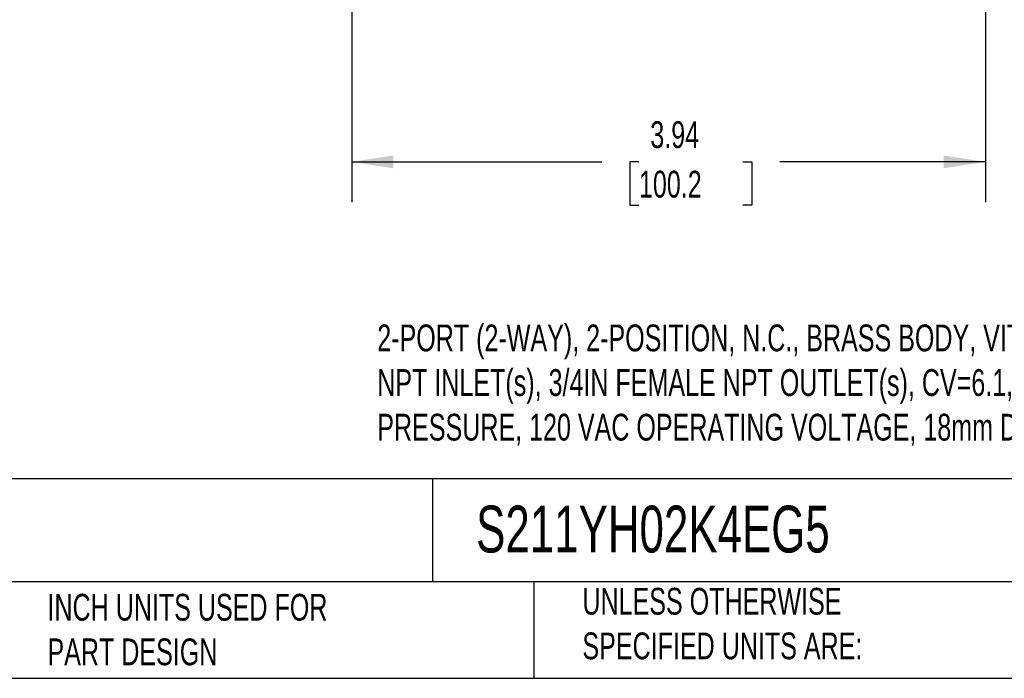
# Model space of a CAD drawing. Header units: inches. Extents: x 0.5 to 21.5, y 0.5 to 16.5.
# Tile 3 of 10: x 9.7 to 15.8, y 0.5 to 4.6. Entities that reach past the tile are written whole.
import ezdxf

# ---------------------------------------------------------------- set-up
doc = ezdxf.new("R2010")
doc.units = ezdxf.units.IN
doc.header["$LTSCALE"] = 2
doc.header["$MEASUREMENT"] = 0
doc.linetypes.add('SLD-Solid', pattern=[0])
doc.layers.add('DIMENSIONS', color=140, linetype='SLD-Solid', lineweight=25)
doc.layers.add('TEXT', color=140, linetype='SLD-Solid', lineweight=25)
doc.styles.add('SLDTEXTSTYLE0', font='TXT', dxfattribs={"width": 0.7})
doc.dimstyles.new('SLDDIMSTYLE1', dxfattribs={"dimtxt": 0.169922, "dimasz": 0.26, "dimexe": 0, "dimexo": 0.0625, "dimgap": 0.04248, "dimtad": 0, "dimtih": 1, "dimtoh": 1, "dimrnd": 1e-09, "dimzin": 12, "dimdsep": 46, "dimtxsty": 'SLDTEXTSTYLE0', "dimsah": 1, "dimcen": 0.09, "dimadec": 0, "dimazin": 3, "dimtfac": 1, "dimtofl": 0, "dimtmove": 0, "dimatfit": 3, "dimfxl": 0, "dimfrac": 2, "dimtolj": 1, "dimtzin": 12, "dimarcsym": 0})

# ---------------------------------------------------------------- blocks, each defined once
blk = doc.blocks.new('_D_5')
at = {"layer": 'DIMENSIONS'}
for p, q in [((11.7616, 4.9115), (11.7616, 3.4648)), ((15.7051, 4.8253), (15.7051, 3.4648)), ((11.7616, 3.7148), (13.3193, 3.7148)), ((13.5496, 3.7148), (13.4925, 3.7148)), ((13.4925, 3.7148), (13.4925, 3.4447)), ((14.1959, 3.7148), (14.2529, 3.7148)), ((14.2529, 3.7148), (14.2529, 3.4447)), ((15.7051, 3.7148), (14.4261, 3.7148)), ((13.4925, 3.4447), (13.5496, 3.4447)), ((14.2529, 3.4447), (14.1959, 3.4447))]:
    blk.add_line(p, q, dxfattribs=at)
for points in [[(11.7616, 3.7148), (12.0216, 3.6748), (12.0216, 3.7548)], [(15.7051, 3.7148), (15.4451, 3.7548), (15.4451, 3.6748)]]:
    blk.add_solid(points, dxfattribs=at)
at = {"layer": 'DIMENSIONS', "char_height": 0.16667, "attachment_point": 1, "style": 'SLDTEXTSTYLE0'}
for s, insert in [('3.94', (13.6202, 3.9676)), ('100.2', (13.5496, 3.6595))]:
    blk.add_mtext(s, dxfattribs=dict(at, insert=insert))

msp = doc.modelspace()

# ---------------------------------------------------------------- linework, layer by layer
at = {"layer": 'TEXT'}
for p, q in [((21.5, 1.7422), (0.5, 1.7422)), ((12.2645, 1.7422), (12.2645, 1.1)), ((21.5, 1.1), (0.5, 1.1)), ((12.8961, 1.1), (12.8961, 0.5)), ((0.5, 0.5), (21.5, 0.5))]:
    msp.add_line(p, q, dxfattribs=at)

# ---------------------------------------------------------------- texts
at = {"layer": 'TEXT', "attachment_point": 1, "style": 'SLDTEXTSTYLE0'}
for s, insert, char_height in [('2-PORT (2-WAY), 2-POSITION, N.C., BRASS BODY, VITON SEAL(s), 3/4IN FEMALE ^JNPT INLET(s), 3/4IN FEMALE NPT OUTLET(s), CV=6.1, 4 PSI MINIMUM OPERATING ^JPRESSURE, 120 VAC OPERATING VOLTAGE, 18mm DIN STYLE WIRING PLUG.', (11.9208, 2.7023), 0.1666667), ('S211YH02K4EG5', (12.536, 1.5749), 0.291667), ('UNLESS OTHERWISE ^JSPECIFIED UNITS ARE:', (13.1975, 1.063), 0.166667), ('INCH UNITS USED FOR ^JPART DESIGN', (9.8685, 1.0258), 0.166667)]:
    msp.add_mtext(s, dxfattribs=dict(at, insert=insert, char_height=char_height))

# ---------------------------------------------------------------- dimensions: what is measured, and where the dimension line sits
at = {"layer": 'DIMENSIONS'}
dim = msp.add_linear_dim(base=(15.7051, 3.7148), p1=(11.7616, 5.0115), p2=(15.7051, 4.9253), angle=359.99999, dimstyle='SLDDIMSTYLE1', dxfattribs=at)
dim.commit()
dim.dimension.update_dxf_attribs({"geometry": '_D_5', "text_midpoint": (13.8727, 3.7148), "dimtype": 160})

doc.saveas('drawing.dxf')
